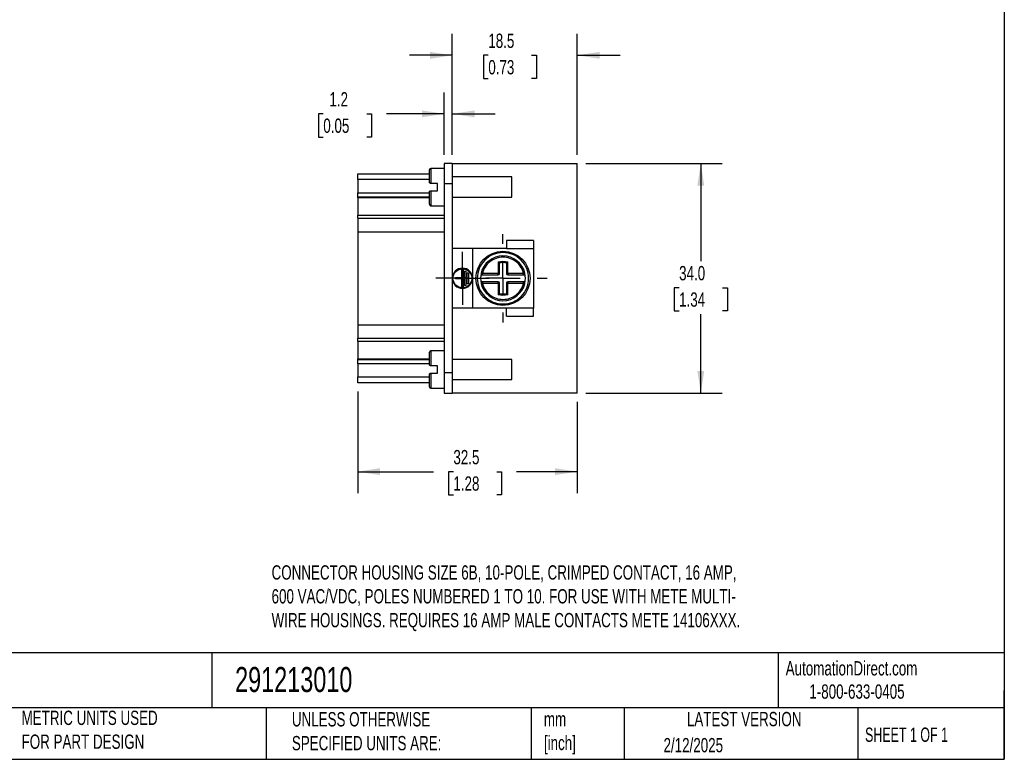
# Model space of a CAD drawing. Header units: millimetres. Extents: x 6 to 273, y 6 to 210.
# Tile 3 of 5: x 127 to 273, y 6 to 116. Entities that reach past the tile are written whole.
import ezdxf

# ---------------------------------------------------------------- set-up
doc = ezdxf.new("R2010")
doc.units = ezdxf.units.MM
doc.linetypes.add('SLD-Center', pattern=[19.05, 15.24, -1.27, 1.27, -1.27])
doc.linetypes.add('SLD-Solid', pattern=[0])
doc.layers.add('CENTER', color=40, linetype='SLD-Center')
doc.layers.add('DIMENSIONS', color=140, linetype='SLD-Solid', lineweight=25)
doc.layers.add('TEXT', color=140, linetype='SLD-Solid', lineweight=25)
doc.styles.add('SLDTEXTSTYLE0', font='TXT', dxfattribs={"width": 0.7})
doc.styles.add('SLDTEXTSTYLE1', font='TXT', dxfattribs={"width": 0.65})
doc.dimstyles.new('SLDDIMSTYLE0', dxfattribs={"dimtxt": 2.158008, "dimasz": 3.302, "dimexe": 0, "dimexo": 0.0625, "dimgap": 0.539502, "dimtad": 0, "dimtih": 1, "dimtoh": 1, "dimrnd": 1e-09, "dimzin": 4, "dimdsep": 46, "dimtxsty": 'SLDTEXTSTYLE0', "dimsah": 1, "dimcen": 0.09, "dimadec": 0, "dimazin": 1, "dimtfac": 1, "dimtofl": 0, "dimtmove": 0, "dimatfit": 3, "dimfxl": 0, "dimfrac": 2, "dimtolj": 1, "dimtzin": 12, "dimarcsym": 0})
doc.dimstyles.new('SLDDIMSTYLE1', dxfattribs={"dimtxt": 2.158008, "dimasz": 3.302, "dimexe": 0, "dimexo": 0.0625, "dimgap": 0.539502, "dimtad": 0, "dimtih": 1, "dimtoh": 1, "dimrnd": 1e-09, "dimzin": 12, "dimdsep": 46, "dimtxsty": 'SLDTEXTSTYLE0', "dimsah": 1, "dimcen": 0.09, "dimadec": 0, "dimazin": 3, "dimtfac": 1, "dimtmove": 0, "dimatfit": 0, "dimfxl": 0, "dimfrac": 2, "dimtolj": 1, "dimtzin": 12, "dimarcsym": 0})
doc.dimstyles.new('SLDDIMSTYLE2', dxfattribs={"dimtxt": 2.158008, "dimasz": 3.302, "dimexe": 0, "dimexo": 0.0625, "dimgap": 0.539502, "dimtad": 0, "dimtih": 1, "dimtoh": 1, "dimrnd": 1e-09, "dimzin": 12, "dimdsep": 46, "dimtxsty": 'SLDTEXTSTYLE0', "dimsah": 1, "dimcen": 0.09, "dimadec": 0, "dimazin": 3, "dimtfac": 1, "dimtofl": 0, "dimtmove": 0, "dimatfit": 3, "dimfxl": 0, "dimfrac": 2, "dimtolj": 1, "dimtzin": 12, "dimarcsym": 0})

# ---------------------------------------------------------------- blocks, each defined once
blk = doc.blocks.new('_D_2')
at = {"layer": 'DIMENSIONS'}
for p, q in [((211.12, 94.54), (231.3, 94.54)), ((228.13, 94.54), (228.13, 80.06)), ((224.92, 76.15), (224.2, 76.15)), ((224.2, 76.15), (224.2, 72.72)), ((231.33, 76.15), (232.06, 76.15)), ((232.06, 76.15), (232.06, 72.72)), ((224.2, 72.72), (224.92, 72.72)), ((228.13, 60.54), (228.13, 72.23)), ((232.06, 72.72), (231.33, 72.72)), ((211.12, 60.54), (231.3, 60.54))]:
    blk.add_line(p, q, dxfattribs=at)
for points in [[(228.13, 94.54), (227.62, 91.24), (228.64, 91.24)], [(228.13, 60.54), (228.64, 63.84), (227.62, 63.84)]]:
    blk.add_solid(points, dxfattribs=at)
at = {"layer": 'DIMENSIONS', "char_height": 2.117, "attachment_point": 1, "style": 'SLDTEXTSTYLE0'}
for s, insert in [('34.0', (224.92, 79.36)), ('1.34', (224.92, 75.45))]:
    blk.add_mtext(s, dxfattribs=dict(at, insert=insert))
blk = doc.blocks.new('_D_3')
at = {"layer": 'DIMENSIONS'}
for p, q in [((191.35, 95.81), (191.35, 113.71)), ((209.85, 95.81), (209.85, 113.71)), ((191.35, 110.54), (185, 110.54)), ((196.68, 110.54), (195.95, 110.54)), ((195.95, 110.54), (195.95, 107.11)), ((203.09, 110.54), (203.81, 110.54)), ((203.81, 110.54), (203.81, 107.11)), ((209.85, 110.54), (216.2, 110.54)), ((195.95, 107.11), (196.68, 107.11)), ((203.81, 107.11), (203.09, 107.11))]:
    blk.add_line(p, q, dxfattribs=at)
for points in [[(191.35, 110.54), (188.05, 111.05), (188.05, 110.03)], [(209.85, 110.54), (213.15, 110.03), (213.15, 111.05)]]:
    blk.add_solid(points, dxfattribs=at)
at = {"layer": 'DIMENSIONS', "char_height": 2.117, "attachment_point": 1, "style": 'SLDTEXTSTYLE0'}
for s, insert in [('18.5', (196.68, 113.75)), ('0.73', (196.68, 109.84))]:
    blk.add_mtext(s, dxfattribs=dict(at, insert=insert))
blk = doc.blocks.new('_D_4')
at = {"layer": 'DIMENSIONS'}
for p, q in [((190.15, 95.81), (190.15, 105.06)), ((191.35, 95.81), (191.35, 105.06)), ((172.26, 101.88), (171.54, 101.88)), ((171.54, 101.88), (171.54, 98.45)), ((178.68, 101.88), (179.4, 101.88)), ((179.4, 101.88), (179.4, 98.45)), ((190.15, 101.88), (181.6, 101.88)), ((191.35, 101.88), (197.7, 101.88)), ((171.54, 98.45), (172.26, 98.45)), ((179.4, 98.45), (178.68, 98.45))]:
    blk.add_line(p, q, dxfattribs=at)
for points in [[(190.15, 101.88), (186.85, 102.39), (186.85, 101.37)], [(191.35, 101.88), (194.65, 101.37), (194.65, 102.39)]]:
    blk.add_solid(points, dxfattribs=at)
at = {"layer": 'DIMENSIONS', "char_height": 2.117, "attachment_point": 1, "style": 'SLDTEXTSTYLE0'}
for s, insert in [('1.2', (173.16, 105.09)), ('0.05', (172.26, 101.18))]:
    blk.add_mtext(s, dxfattribs=dict(at, insert=insert))
blk = doc.blocks.new('_D_5')
at = {"layer": 'DIMENSIONS'}
for p, q in [((177.35, 60.79), (177.35, 45.75)), ((209.85, 59.27), (209.85, 45.75)), ((177.35, 48.92), (188.58, 48.92)), ((191.51, 48.92), (190.78, 48.92)), ((190.78, 48.92), (190.78, 45.49)), ((197.92, 48.92), (198.64, 48.92)), ((198.64, 48.92), (198.64, 45.49)), ((209.85, 48.92), (200.84, 48.92)), ((190.78, 45.49), (191.51, 45.49)), ((198.64, 45.49), (197.92, 45.49))]:
    blk.add_line(p, q, dxfattribs=at)
for points in [[(177.35, 48.92), (180.65, 48.42), (180.65, 49.43)], [(209.85, 48.92), (206.55, 49.43), (206.55, 48.42)]]:
    blk.add_solid(points, dxfattribs=at)
at = {"layer": 'DIMENSIONS', "char_height": 2.117, "attachment_point": 1, "style": 'SLDTEXTSTYLE0'}
for s, insert in [('32.5', (191.51, 52.13)), ('1.28', (191.51, 48.22))]:
    blk.add_mtext(s, dxfattribs=dict(at, insert=insert))
blk = doc.blocks.new('SW_CENTERMARKSYMBOL_0')
at = {"layer": 'CENTER', "color": 0}
for p, q in [((0, 5.08), (0, 6.54)), ((0, 0), (0, 2.54)), ((-5.08, 0), (-6.54, 0)), ((0, 0), (-2.54, 0)), ((0, 0), (0, -2.54)), ((0, 0), (2.54, 0)), ((5.08, 0), (6.54, 0)), ((0, -5.08), (0, -6.54))]:
    blk.add_line(p, q, dxfattribs=at)
blk = doc.blocks.new('SW_CENTERMARKSYMBOL_1')
at = {"layer": 'CENTER', "color": 0}
for p, q in [((0, 2.54), (0, 3.94)), ((0, 0), (0, 2.54)), ((-2.54, 0), (-3.94, 0)), ((0, 0), (-2.54, 0)), ((0, 0), (0, -2.54)), ((0, 0), (2.54, 0)), ((2.54, 0), (3.94, 0)), ((0, -2.54), (0, -3.94))]:
    blk.add_line(p, q, dxfattribs=at)

msp = doc.modelspace()

# ---------------------------------------------------------------- linework, layer by layer
for p, q in [((190.153, 93.787), (188.153, 93.787)), ((188.153, 93.787), (188.153, 91.587)), ((191.353, 94.537), (190.153, 94.537)), ((190.153, 94.537), (190.153, 91.537)), ((191.353, 94.537), (191.353, 91.537)), ((191.353, 94.537), (209.853, 94.537)), ((209.853, 60.537), (209.853, 94.537)), ((177.353, 93.02), (187.953, 93.02)), ((177.353, 92.137), (177.353, 93.02)), ((177.353, 92.137), (177.353, 90.187)), ((187.953, 92.137), (177.353, 92.137)), ((200.153, 92.537), (191.353, 92.537)), ((200.153, 91.037), (200.153, 92.537)), ((189.153, 91.587), (188.153, 91.587)), ((188.153, 90.487), (189.153, 90.487)), ((188.153, 90.487), (188.153, 88.287)), ((189.153, 90.487), (189.153, 91.587)), ((191.353, 91.537), (190.153, 91.537)), ((190.153, 91.537), (190.153, 63.537)), ((191.353, 91.537), (191.353, 63.537)), ((200.153, 89.537), (200.153, 91.037)), ((177.353, 89.57), (177.353, 90.187)), ((177.353, 90.187), (187.953, 90.187)), ((187.953, 89.57), (177.353, 89.57)), ((177.353, 89.458), (177.353, 89.57)), ((177.353, 89.458), (177.353, 86.893)), ((187.953, 89.458), (177.353, 89.458)), ((191.353, 89.537), (200.153, 89.537)), ((188.153, 88.287), (190.153, 88.287)), ((177.353, 86.893), (190.153, 86.893)), ((177.353, 86.42), (177.353, 86.893)), ((177.353, 86.42), (190.153, 86.42)), ((177.353, 86.42), (177.353, 84.42)), ((177.353, 84.42), (190.153, 84.42)), ((177.353, 84.42), (177.353, 70.655)), ((199.353, 83.137), (199.353, 81.937)), ((203.353, 83.137), (199.353, 83.137)), ((203.353, 83.137), (203.353, 81.937)), ((194.353, 81.937), (191.353, 81.937)), ((194.353, 81.937), (194.353, 73.137)), ((199.353, 81.937), (194.353, 81.937)), ((199.353, 81.937), (203.353, 81.937)), ((203.353, 81.937), (203.353, 73.137)), ((192.753, 78.837), (192.953, 78.837)), ((192.753, 77.637), (192.753, 78.837)), ((192.953, 78.837), (192.953, 76.237)), ((198.153, 79.96), (198.153, 78.237)), ((198.353, 78.237), (198.353, 79.804)), ((199.353, 79.804), (199.353, 78.237)), ((199.553, 78.237), (199.553, 79.96)), ((191.803, 77.437), (191.803, 77.637)), ((191.803, 77.637), (192.753, 77.637)), ((192.753, 77.437), (191.803, 77.437)), ((192.753, 76.237), (192.753, 77.437)), ((193.153, 78.587), (193.353, 78.587)), ((193.153, 76.487), (193.153, 78.587)), ((193.353, 78.587), (193.353, 76.487)), ((193.553, 78.337), (193.753, 78.337)), ((193.553, 76.737), (193.553, 78.337)), ((193.753, 78.337), (193.753, 76.737)), ((195.616, 78.282), (195.811, 78.237)), ((198.153, 78.237), (195.811, 78.237)), ((195.811, 78.037), (195.811, 78.237)), ((195.811, 78.037), (198.153, 78.037)), ((198.153, 78.237), (198.353, 78.237)), ((198.153, 78.037), (198.153, 78.237)), ((199.353, 78.237), (199.553, 78.237)), ((201.894, 78.237), (199.553, 78.237)), ((199.553, 78.237), (199.553, 78.037)), ((199.553, 78.037), (201.894, 78.037)), ((201.894, 78.237), (202.089, 78.282)), ((201.894, 78.037), (201.894, 78.237)), ((192.953, 76.237), (192.753, 76.237)), ((193.353, 76.487), (193.153, 76.487)), ((193.753, 76.737), (193.553, 76.737)), ((195.811, 76.837), (195.616, 76.793)), ((195.811, 77.037), (195.811, 76.837)), ((198.153, 77.037), (195.811, 77.037)), ((195.811, 76.837), (198.153, 76.837)), ((198.153, 76.837), (198.153, 77.037)), ((198.153, 76.837), (198.153, 75.115)), ((198.353, 76.837), (198.153, 76.837)), ((198.353, 75.271), (198.353, 76.837)), ((199.353, 76.837), (199.353, 75.271)), ((199.553, 76.837), (199.353, 76.837)), ((201.894, 77.037), (199.553, 77.037)), ((199.553, 77.037), (199.553, 76.837)), ((199.553, 75.115), (199.553, 76.837)), ((199.553, 76.837), (201.894, 76.837)), ((201.894, 76.837), (201.894, 77.037)), ((202.089, 76.793), (201.894, 76.837)), ((194.353, 73.137), (191.353, 73.137)), ((199.353, 73.137), (194.353, 73.137)), ((199.353, 71.937), (199.353, 73.137)), ((203.353, 73.137), (199.353, 73.137)), ((203.353, 71.937), (203.353, 73.137)), ((199.353, 71.937), (203.353, 71.937)), ((177.353, 70.655), (190.153, 70.655)), ((177.353, 70.655), (177.353, 68.655)), ((177.353, 68.655), (190.153, 68.655)), ((177.353, 68.181), (177.353, 68.655)), ((190.153, 68.181), (177.353, 68.181)), ((177.353, 68.181), (177.353, 65.617)), ((177.353, 65.505), (177.353, 65.617)), ((177.353, 65.617), (187.953, 65.617)), ((190.153, 66.787), (188.153, 66.787)), ((188.153, 66.787), (188.153, 64.587)), ((177.353, 65.505), (187.953, 65.505)), ((177.353, 64.887), (177.353, 65.505)), ((177.353, 64.887), (177.353, 62.937)), ((187.953, 64.887), (177.353, 64.887)), ((189.153, 64.587), (188.153, 64.587)), ((189.153, 63.487), (189.153, 64.587)), ((200.153, 65.537), (191.353, 65.537)), ((200.153, 64.037), (200.153, 65.537)), ((177.353, 62.055), (177.353, 62.937)), ((177.353, 62.937), (187.953, 62.937)), ((188.153, 63.487), (189.153, 63.487)), ((188.153, 63.487), (188.153, 61.287)), ((191.353, 63.537), (190.153, 63.537)), ((190.153, 63.537), (190.153, 60.537)), ((191.353, 63.537), (191.353, 60.537)), ((200.153, 62.537), (200.153, 64.037)), ((187.953, 62.055), (177.353, 62.055)), ((188.153, 61.287), (190.153, 61.287)), ((191.353, 62.537), (200.153, 62.537)), ((190.153, 60.537), (191.353, 60.537)), ((209.853, 60.537), (191.353, 60.537))]:
    msp.add_line(p, q)
for centre, radius in [((198.853, 77.537), 4), ((192.853, 77.537), 1.4)]:
    msp.add_circle(centre, radius)
for centre, radius, start, end in [((188.153, 93.587), 0.2, 90, 180), ((188.153, 88.487), 0.2, 180, 270), ((198.853, 77.537), 3.321, 12.95986, 167.04014), ((192.853, 77.537), 1.5, 0, 180), ((198.853, 77.537), 2.321, 77.56099, 102.43901), ((192.853, 77.537), 1.5, 180, 0), ((198.853, 77.537), 3.321, 167.04014, 192.95986), ((195.811, 78.237), 0.2, 167.04014, 270), ((198.153, 78.237), 0.2, 270, 0), ((199.553, 78.237), 0.2, 180, 270), ((201.894, 78.237), 0.2, 270, 12.95986), ((198.853, 77.537), 3.321, 347.04014, 12.95986), ((195.811, 76.837), 0.2, 90, 192.95986), ((198.853, 77.537), 3.321, 192.95986, 347.04014), ((198.153, 76.837), 0.2, 0, 90), ((199.553, 76.837), 0.2, 90, 180), ((201.894, 76.837), 0.2, 347.04014, 90), ((198.853, 77.537), 2.321, 257.56099, 282.43901), ((188.153, 66.587), 0.2, 90, 180), ((188.153, 61.487), 0.2, 180, 270)]:
    msp.add_arc(centre, radius, start, end)
for points, knots in [([(187.953, 91.787), (187.953, 92.309), (187.953, 92.765), (187.953, 93.413), (187.953, 93.587), (187.953, 93.587)], [0, 0, 0, 0, 0.5, 0.5, 1, 1, 1, 1]), ([(188.153, 91.587), (188.141, 91.588), (188.117, 91.589), (188.082, 91.599), (188.049, 91.615), (188.019, 91.637), (187.988, 91.671), (187.959, 91.721), (187.955, 91.763), (187.953, 91.787)], [0, 0, 0, 0, 0.0831042, 0.171932, 0.2696425, 0.3786252, 0.5006088, 0.7119837, 1, 1, 1, 1]), ([(187.953, 90.287), (187.953, 90.3), (187.955, 90.324), (187.965, 90.358), (187.978, 90.387), (188, 90.419), (188.035, 90.453), (188.09, 90.482), (188.133, 90.486), (188.153, 90.487)], [0, 0, 0, 0, 0.15404753, 0.28875949, 0.40424983, 0.50070325, 0.69641731, 0.85912629, 1, 1, 1, 1]), ([(187.953, 88.487), (187.953, 88.487), (187.953, 88.662), (187.953, 89.31), (187.953, 89.766), (187.953, 90.287)], [0, 0, 0, 0, 0.5, 0.5, 1, 1, 1, 1]), ([(195.053, 77.537), (195.053, 78.545), (195.453, 79.512), (196.878, 80.937), (197.845, 81.337), (199.86, 81.337), (200.827, 80.937), (202.252, 79.512), (202.653, 78.545), (202.653, 76.53), (202.252, 75.563), (200.827, 74.138), (199.86, 73.737), (197.845, 73.737), (196.878, 74.138), (195.453, 75.563), (195.053, 76.53), (195.053, 77.537)], [0, 0, 0, 0, 0.125, 0.125, 0.25, 0.25, 0.375, 0.375, 0.5, 0.5, 0.625, 0.625, 0.75, 0.75, 0.875, 0.875, 1, 1, 1, 1]), ([(201.894, 78.237), (201.736, 78.926), (201.349, 79.54), (200.244, 80.419), (199.559, 80.659), (198.147, 80.659), (197.461, 80.419), (196.356, 79.54), (195.969, 78.926), (195.811, 78.237)], [0, 0, 0, 0, 0.25, 0.25, 0.5, 0.5, 0.75, 0.75, 1, 1, 1, 1]), ([(198.153, 79.96), (198.167, 79.949), (198.192, 79.93), (198.226, 79.903), (198.252, 79.883), (198.271, 79.868), (198.297, 79.849), (198.324, 79.827), (198.348, 79.808), (198.351, 79.805), (198.353, 79.804)], [0, 0, 0, 0, 0.1462727, 0.26915, 0.368997, 0.4460998, 0.5006805, 0.6868451, 0.851481, 1, 1, 1, 1]), ([(199.353, 79.804), (199.354, 79.805), (199.355, 79.806), (199.368, 79.816), (199.389, 79.833), (199.421, 79.859), (199.476, 79.9), (199.523, 79.936), (199.553, 79.96)], [0, 0, 0, 0, 0.1104429, 0.2291305, 0.3585226, 0.500738, 0.6793006, 1, 1, 1, 1]), ([(195.811, 76.837), (195.969, 76.149), (196.356, 75.535), (197.461, 74.656), (198.147, 74.416), (199.559, 74.416), (200.244, 74.656), (201.349, 75.535), (201.736, 76.149), (201.894, 76.837)], [0, 0, 0, 0, 0.25, 0.25, 0.5, 0.5, 0.75, 0.75, 1, 1, 1, 1]), ([(198.353, 75.271), (198.352, 75.27), (198.35, 75.269), (198.337, 75.259), (198.316, 75.242), (198.284, 75.216), (198.23, 75.175), (198.183, 75.139), (198.153, 75.115)], [0, 0, 0, 0, 0.1104429, 0.2291305, 0.3585226, 0.500738, 0.6793006, 1, 1, 1, 1]), ([(199.553, 75.115), (199.539, 75.126), (199.513, 75.145), (199.48, 75.172), (199.454, 75.192), (199.434, 75.206), (199.409, 75.226), (199.381, 75.248), (199.357, 75.267), (199.354, 75.27), (199.353, 75.271)], [0, 0, 0, 0, 0.1462727, 0.26915, 0.368997, 0.4460998, 0.5006805, 0.6868451, 0.851481, 1, 1, 1, 1]), ([(187.953, 64.787), (187.953, 65.309), (187.953, 65.765), (187.953, 66.413), (187.953, 66.587), (187.953, 66.587)], [0, 0, 0, 0, 0.5, 0.5, 1, 1, 1, 1]), ([(188.153, 64.587), (188.141, 64.588), (188.117, 64.589), (188.082, 64.599), (188.049, 64.615), (188.019, 64.637), (187.988, 64.671), (187.959, 64.721), (187.955, 64.763), (187.953, 64.787)], [0, 0, 0, 0, 0.0831042, 0.17193197, 0.26964251, 0.37862519, 0.5006088, 0.71198367, 1, 1, 1, 1]), ([(187.953, 63.287), (187.953, 63.3), (187.955, 63.324), (187.965, 63.358), (187.978, 63.387), (188, 63.419), (188.035, 63.453), (188.09, 63.482), (188.133, 63.486), (188.153, 63.487)], [0, 0, 0, 0, 0.1540475, 0.2887595, 0.4042498, 0.5007032, 0.6964173, 0.8591263, 1, 1, 1, 1]), ([(187.953, 61.487), (187.953, 61.487), (187.953, 61.662), (187.953, 62.31), (187.953, 62.766), (187.953, 63.287)], [0, 0, 0, 0, 0.5, 0.5, 1, 1, 1, 1])]:
    msp.add_open_spline(points, degree=3, knots=knots)
for points in [[(198.153, 79.96), (198.61, 80.092), (199.095, 80.092), (199.553, 79.96)], [(199.553, 75.115), (199.095, 74.983), (198.61, 74.983), (198.153, 75.115)]]:
    msp.add_open_spline(points, degree=3)
at = {"layer": 'TEXT'}
for p, q in [((273.05, 209.55), (273.05, 6.35)), ((273.05, 22.126), (6.35, 22.126)), ((155.759, 22.126), (155.759, 13.97)), ((239.575, 22.126), (239.575, 13.97)), ((273.05, 6.35), (273.05, 16.51)), ((273.05, 13.97), (6.35, 13.97)), ((163.78, 13.97), (163.78, 6.35)), ((203.024, 13.97), (203.024, 6.35)), ((216.812, 13.97), (216.812, 6.35)), ((251.349, 13.97), (251.349, 6.35)), ((6.35, 6.35), (273.05, 6.35))]:
    msp.add_line(p, q, dxfattribs=at)

# ---------------------------------------------------------------- block references
at = {"layer": 'CENTER'}
for name, p in [('SW_CENTERMARKSYMBOL_0', (198.853, 77.537)), ('SW_CENTERMARKSYMBOL_1', (192.853, 77.537))]:
    msp.add_blockref(name, p, dxfattribs=at)

# ---------------------------------------------------------------- texts
at = {"layer": 'TEXT'}
for s, insert, char_height, attachment_point, style in [('CONNECTOR HOUSING SIZE 6B, 10-POLE, CRIMPED CONTACT, 16 AMP, ^J600 VAC/VDC, POLES NUMBERED 1 TO 10. FOR USE WITH METE MULTI-^JWIRE HOUSINGS. REQUIRES 16 AMP MALE CONTACTS METE 14106XXX.', (164.607, 35.063), 2.116667, 1, 'SLDTEXTSTYLE0'), ('AutomationDirect.com', (240.695, 20.877), 2.11667, 1, 'SLDTEXTSTYLE0'), ('291213010', (159.208, 20.011), 3.7042, 1, 'SLDTEXTSTYLE0'), ('1-800-633-0405', (244.192, 17.437), 2.11667, 1, 'SLDTEXTSTYLE0'), ('METRIC UNITS USED ^JFOR PART DESIGN', (127.604, 13.546), 2.11667, 1, 'SLDTEXTSTYLE0'), ('UNLESS OTHERWISE ^JSPECIFIED UNITS ARE:', (167.608, 13.331), 2.11667, 1, 'SLDTEXTSTYLE0'), ('LATEST VERSION', (234.552, 13.364), 2.11667, 2, 'SLDTEXTSTYLE0'), ('mm^J[inch]', (204.907, 13.357), 2.1167, 1, 'SLDTEXTSTYLE0'), ('SHEET 1 OF 1', (252.441, 11.051), 2.11667, 1, 'SLDTEXTSTYLE1'), ('2/12/2025', (222.613, 9.503), 2.1167, 1, 'SLDTEXTSTYLE0')]:
    msp.add_mtext(s, dxfattribs=dict(at, insert=insert, char_height=char_height, attachment_point=attachment_point, style=style))

# ---------------------------------------------------------------- dimensions: what is measured, and where the dimension line sits
at = {"layer": 'DIMENSIONS'}
for base, p1, p2, angle, dimstyle, picture, middle in [((191.353, 110.538), (209.853, 94.537), (191.353, 94.537), 0, 'SLDDIMSTYLE1', '_D_3', (199.884, 110.538)), ((228.129, 94.537), (209.853, 60.537), (209.853, 94.537), 90, 'SLDDIMSTYLE0', '_D_2', (228.129, 76.148))]:
    dim = msp.add_linear_dim(base=base, p1=p1, p2=p2, angle=angle, dimstyle=dimstyle, dxfattribs=at)
    dim.commit()
    dim.dimension.update_dxf_attribs({"geometry": picture, "text_midpoint": middle, "dimtype": 160})
for base, p1, p2, dimstyle, picture, middle in [((190.153, 101.88), (191.353, 94.537), (190.153, 94.537), 'SLDDIMSTYLE1', '_D_4', (175.471, 101.88)), ((177.353, 48.923), (209.853, 60.537), (177.353, 62.055), 'SLDDIMSTYLE2', '_D_5', (194.714, 48.923))]:
    dim = msp.add_linear_dim(base=base, p1=p1, p2=p2, dimstyle=dimstyle, dxfattribs=at)
    dim.commit()
    dim.dimension.update_dxf_attribs({"geometry": picture, "text_midpoint": middle, "dimtype": 160})

doc.saveas('drawing.dxf')
